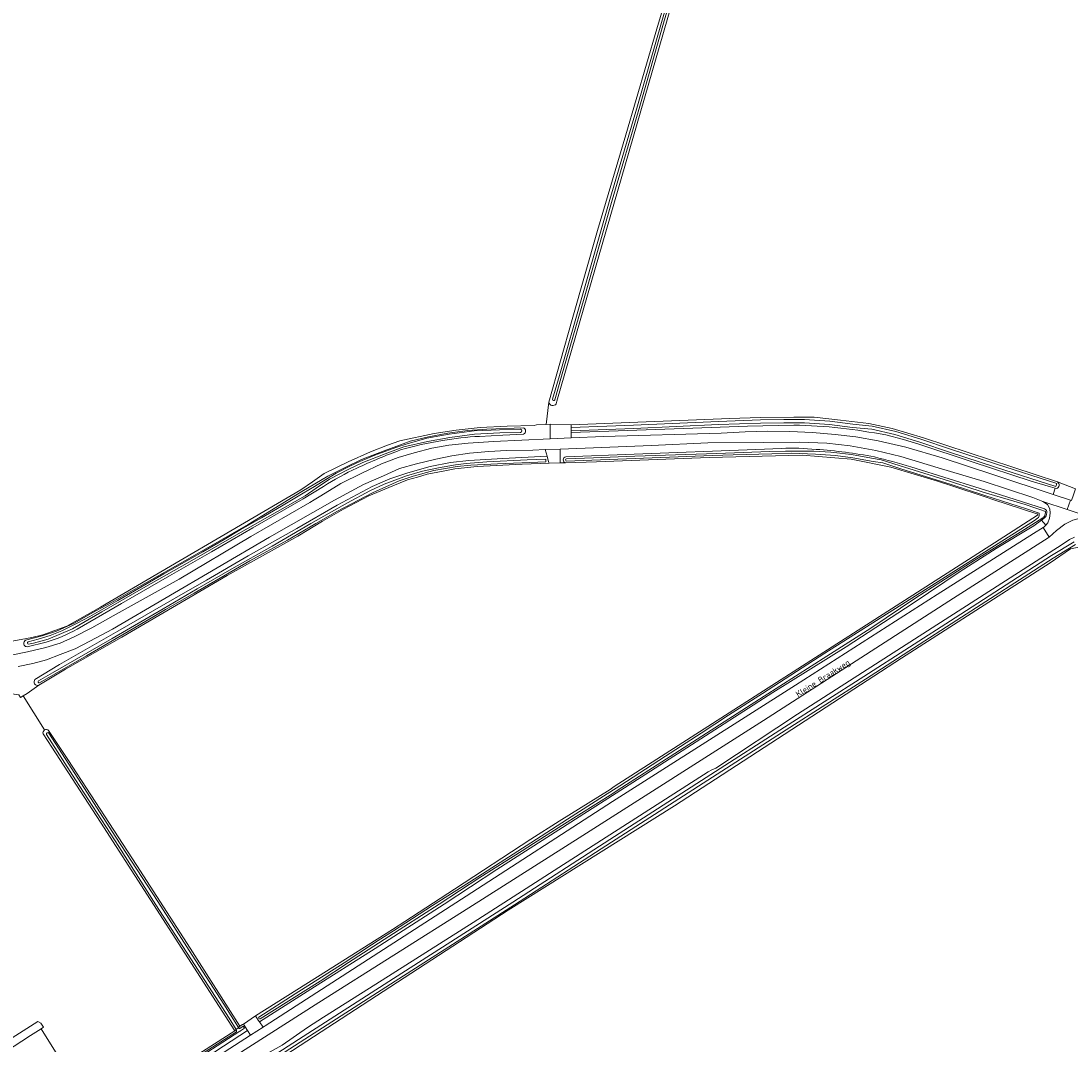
# Model space of a CAD drawing. Extents: x 199200 to 204075, y 460125 to 464703.
# Tile 28 of 174: x 201061 to 201380, y 462138 to 462448. Entities that reach past the tile are written whole.
import ezdxf
from ezdxf.enums import TextEntityAlignment as Align

# ---------------------------------------------------------------- set-up
doc = ezdxf.new("R2010")
doc.units = 0
for name, color, linetype, lineweight in [('B-WE-GR-GRAS-GV', 60, 'Continuous', 13), ('B-WE-OG-TERREIN_CULTUURSCHEIDING-GV', 7, 'Continuous', 18), ('B-WE-OG-TERREIN_ERF-GV', 7, 'Continuous', 18), ('B-WE-OG-TOPOGRAFIE-T18', 10, 'Continuous', 18), ('B-WE-OG-WATER_SLOOT-GV', 120, 'Continuous', 18), ('B-WE-VH-ONVERHARD-GV', 252, 'Continuous', 18), ('B-WE-VH-VERHARDING_ASFALT-GV', 252, 'Continuous', 18), ('B-WE-VH-VERHARDING_HALFVERHARDING-GV', 252, 'Continuous', 18)]:
    doc.layers.add(name, color=color, linetype=linetype, lineweight=lineweight)
doc.styles.add('NLCS-ISO-M1000-T18', font='NLCS-ISO.ttf', dxfattribs={"height": 1.8})

msp = doc.modelspace()

# ---------------------------------------------------------------- linework, layer by layer
at = {"layer": 'B-WE-GR-GRAS-GV', "flags": 128}
for points in [[(201285.008, 462543.506), (201283.725, 462537.309), (201281.427, 462529.53), (201276.657, 462514.382), (201275.006, 462509.091), (201274.082, 462506.127), (201273.058, 462502.845), (201272.361, 462500.585), (201223.818, 462332.867), (201223.612, 462332.003)], [(201058.655, 462259.997), (201064.654, 462261.175), (201067.97, 462261.945), (201075.181, 462264.629), (201085.445, 462270.35), (201146.203, 462305.948), (201149.676, 462308.37), (201153.28, 462310.884), (201160.576, 462314.449), (201167.333, 462317.489), (201172.415, 462319.522), (201176.175, 462320.746), (201186.655, 462322.992), (201193.242, 462324.04), (201200.603, 462324.791), (201208.698, 462325.24), (201216.92, 462325.431), (201217.674, 462325.637), (201220.562, 462325.749), (201221.37, 462332.542), (201228.416, 462357.557), (201236.172, 462384.59), (201244.761, 462413.57), (201254.135, 462445.77), (201260.648, 462467.766)], [(201221.37, 462332.542), (201220.562, 462325.749), (201221.811, 462325.798), (201228.145, 462325.69), (201276.212, 462327.554), (201285.494, 462327.854), (201295.656, 462328.003), (201301.834, 462328.003), (201309.772, 462327.105), (201318.366, 462326.05), (201325.434, 462324.546), (201335.032, 462321.697), (201375.581, 462308.321), (201381.118, 462306.215)], [(201369.374, 462298.7), (201356.012, 462303.022), (201354.25, 462303.603), (201343.233, 462307.22), (201339.23, 462308.587), (201325.123, 462312.769), (201313.03, 462315.267), (201298.148, 462316.408), (201269.975, 462315.768), (201235.84, 462314.378), (201226.475, 462314.118), (201224.852, 462314.073), (201221.44, 462313.978), (201213.336, 462313.753), (201199.617, 462312.974), (201192.84, 462312.306), (201189.312, 462311.615), (201184.518, 462310.64), (201181.509, 462309.772), (201178.564, 462308.922), (201174.077, 462307.117), (201166.795, 462304.063), (201159.083, 462300.067), (201152.725, 462296.39), (201145.312, 462291.921), (201123.855, 462279.946), (201091.91, 462261.209), (201074.845, 462251.52), (201066.721, 462246.695), (201063.167, 462244.183), (201062.03, 462243.495), (201068.461, 462233.105)], [(201356.506, 462289.86), (201369.583, 462298.24)], [(201069.692, 462232.942), (201075.576, 462224.147), (201096.431, 462192.019), (201112.664, 462166.959), (201127.715, 462143.276), (201128.503, 462143.747), (201128.78, 462143.932), (201132.446, 462146.381), (201151.223, 462158.23), (201169.332, 462169.675), (201173.993, 462172.622), (201177.743, 462175.06), (201192.755, 462184.825), (201215.898, 462199.951), (201224.471, 462205.423), (201239.937, 462215.066), (201241.207, 462215.973), (201356.506, 462289.86)], [(201484.255, 462256.707), (201469.469, 462261.377), (201416.056, 462278.901), (201388.553, 462288.028), (201385.148, 462288.838), (201382.557, 462288.676), (201379.527, 462288.009), (201373.354, 462283.745), (201328.358, 462254.892), (201259.465, 462210.124), (201209.056, 462178.438), (201101.682, 462108.645), (201092.412, 462102.62), (201077.033, 462092.623), (201076.292, 462092.154), (201077.307, 462090.551), (201078.571, 462088.554)], [(201068.461, 462233.105), (201062.03, 462243.495), (201061.139, 462242.957), (201060.628, 462243.802), (201055.707, 462244.491), (201052.194, 462245.436), (200980.758, 462264.673), (200928.972, 462278.646), (200923.754, 462280.054), (200923.468, 462280.148), (200921.32, 462222.79), (200916.019, 462220.827), (200923.957, 462207.408)], [(200925.521, 462207.416), (200935.877, 462190.8), (200950.138, 462169.047), (200966.4, 462144.436), (200995.382, 462099.514), (201066.388, 462144.677), (201067.354, 462144.194), (201068.126, 462143.005), (201067.399, 462142.512), (201072.301, 462134.684), (201084.067, 462115.61), (201084.392, 462115.091), (201085.283, 462115.648), (201085.72, 462115.921), (201096.023, 462122.36), (201110.232, 462131.651), (201126.122, 462141.903), (201085.481, 462205.111), (201070.665, 462227.877), (201068.06, 462231.929)]]:
    msp.add_lwpolyline(points, dxfattribs=at)
at = {"layer": 'B-WE-GR-GRAS-GV'}
for points in [[(201223.612, 462332.003, -0.6809762), (201221.37, 462332.542)], [(201369.583, 462298.24, 0.5194521), (201369.374, 462298.7)], [(201068.06, 462231.929, -0.3575897), (201068.461, 462233.105)], [(201068.461, 462233.105, -0.357681), (201069.692, 462232.942)]]:
    msp.add_lwpolyline(points, format="xyb", dxfattribs=at)
at = {"layer": 'B-WE-OG-TERREIN_CULTUURSCHEIDING-GV', "flags": 128}
for points in [[(201058.837, 462255.857), (201063.327, 462256.756), (201068.885, 462258.071), (201073.208, 462259.475), (201077.494, 462261.345), (201082.839, 462264.092), (201089.278, 462267.748), (201109.258, 462278.889), (201130.99, 462291.812), (201148.893, 462302.107), (201150.237, 462302.88), (201152.274, 462304.128), (201158.298, 462307.817), (201164.708, 462310.939), (201170.619, 462313.824), (201175.705, 462315.701), (201180.562, 462317.109), (201185.885, 462318.555), (201191.046, 462319.433), (201196.943, 462320.116), (201204.642, 462320.582), (201221.811, 462321.364), (201221.811, 462323.694), (201221.811, 462324.695), (201221.811, 462325.798), (201220.562, 462325.749), (201217.674, 462325.637), (201216.92, 462325.431), (201208.698, 462325.24), (201200.603, 462324.791), (201193.242, 462324.04), (201186.655, 462322.992), (201176.175, 462320.746), (201172.415, 462319.522), (201167.333, 462317.489), (201160.576, 462314.449), (201153.28, 462310.884), (201149.676, 462308.37), (201146.203, 462305.948), (201085.445, 462270.35), (201075.181, 462264.629), (201067.97, 462261.945), (201064.654, 462261.175), (201058.655, 462259.997)], [(201062.728, 462260.331), (201067.756, 462261.61), (201072.1, 462263.114), (201077.403, 462265.525), (201084.052, 462269.277), (201088.806, 462271.786), (201097.992, 462277.062), (201111.897, 462284.916), (201130.181, 462295.442), (201146.486, 462305.399), (201154.393, 462310.051), (201160.069, 462312.949), (201164.575, 462315.167), (201171.414, 462317.801), (201177.165, 462319.896), (201179.335, 462320.647), (201184.886, 462321.974), (201190.72, 462323.085), (201196.772, 462323.936), (201202.548, 462324.364), (201213.585, 462324.764)], [(201295.646, 462325.537), (201281.625, 462325.226), (201265.005, 462324.657), (201242.437, 462323.795), (201228.145, 462323.281), (201228.145, 462321.653), (201237.942, 462322.099), (201273.681, 462323.136), (201280.913, 462323.564), (201287.781, 462323.756), (201294.419, 462323.579), (201301.29, 462323.304), (201308.232, 462322.696), (201314.507, 462321.982), (201321.286, 462320.806), (201329.639, 462318.843), (201340.605, 462315.601), (201356.321, 462310.466), (201374.327, 462304.526), (201374.946, 462306.407), (201373.516, 462306.838)], [(201213.716, 462322.815), (201207.462, 462322.48), (201200.356, 462322.142)], [(201371.703, 462297.39), (201370.777, 462296.719), (201372.062, 462295.247), (201372.685, 462295.932), (201373.24, 462297.304), (201373.394, 462298.806), (201373.248, 462300.206), (201372.571, 462301.434), (201371.129, 462302.422), (201368.118, 462303.597), (201353.37, 462308.507), (201339.463, 462312.624), (201328.062, 462316.061), (201320.544, 462317.832), (201312.763, 462319.233), (201305.653, 462320.106), (201297.347, 462320.336), (201286.443, 462320.276), (201269.638, 462320.167), (201252.537, 462319.388), (201224.852, 462318.306), (201224.852, 462314.57)], [(201373.516, 462306.838), (201367.652, 462308.603), (201349.709, 462314.465), (201333.57, 462319.789), (201328.923, 462321.173), (201323.544, 462322.599)], [(201065.574, 462248.423), (201072.988, 462252.924), (201090.735, 462263.086), (201107.882, 462272.935), (201117.564, 462278.583), (201130.192, 462285.907), (201144.975, 462294.215), (201157.211, 462301.24), (201167.837, 462306.91), (201173.21, 462309.257), (201178.605, 462311.096), (201185.38, 462313.014), (201191.559, 462314.238), (201197.096, 462314.875), (201207.45, 462315.464), (201220.84, 462316.099), (201220.266, 462318.127), (201216.568, 462317.982), (201208.5, 462317.814), (201203.167, 462317.568), (201197.335, 462317.085), (201191.973, 462316.273), (201187.08, 462315.264), (201181.223, 462313.847), (201176.133, 462312.403), (201171.25, 462310.194), (201165.137, 462307.541), (201156.34, 462302.831), (201136.727, 462291.594), (201089.045, 462263.678), (201082.207, 462260.085), (201077.792, 462257.713), (201073.171, 462255.973), (201069.017, 462254.371), (201064.925, 462253.235), (201060.464, 462252.33)], [(201226.488, 462315.945), (201247.303, 462316.767), (201284.143, 462318.117), (201291.924, 462318.476)], [(201224.852, 462314.57), (201224.852, 462314.073), (201226.475, 462314.118)], [(201331.097, 462312.892), (201342.759, 462309.304), (201358.338, 462304.407), (201371.638, 462300.205)], [(201153.012, 462306.926), (201146.927, 462303.221), (201131.62, 462294.377), (201119.059, 462287.093), (201106.391, 462279.86), (201091.845, 462271.444), (201078.373, 462263.708)], [(201380.281, 462296.697), (201377.89, 462295.476), (201375.339, 462293.587), (201373.12, 462291.597), (201372.824, 462291.332), (201344.034, 462273.08), (201286.493, 462235.943), (201231.667, 462201.13), (201197.073, 462179.161), (201151.598, 462150.464), (201110.306, 462124.036), (201077.146, 462102.112), (201038.277, 462077.039), (201013.635, 462061.19), (200986.072, 462043.293), (200988.279, 462040.148), (200983.061, 462036.807), (200982.891, 462036.698), (200984.505, 462034.177), (200990.423, 462037.897)], [(201100.31, 462112.185), (201108.293, 462117.34), (201130.764, 462131.722), (201133.158, 462133.241), (201133.827, 462133.666), (201135.994, 462134.966), (201140.501, 462137.566), (201148.216, 462142.854), (201153.07, 462145.975), (201170.84, 462157.243), (201198.404, 462174.752), (201215.913, 462185.934), (201224.407, 462191.387), (201269.655, 462220.433), (201270.797, 462220.983), (201271.996, 462221.56), (201296.786, 462237.943), (201377.052, 462289.344), (201379.218, 462290.852), (201380.786, 462291.62)], [(201068.97, 462259.71), (201063.179, 462258.336)], [(201062.03, 462243.495), (201063.167, 462244.183), (201066.721, 462246.695)], [(201061.139, 462242.957), (201062.03, 462243.495)]]:
    msp.add_lwpolyline(points, dxfattribs=at)
at = {"layer": 'B-WE-OG-TERREIN_CULTUURSCHEIDING-GV'}
for points in [[(201213.585, 462324.764, -0.7033307), (201213.716, 462322.815)], [(201309.889, 462324.658, 0.0260224), (201295.646, 462325.537)], [(201323.544, 462322.599, 0.0137249), (201309.889, 462324.658)], [(201189.132, 462320.895, 0.0328749), (201176.371, 462318.014)], [(201200.356, 462322.142, 0.0303433), (201189.132, 462320.895)], [(201176.371, 462318.014, 0.0193147), (201163.176, 462312.497)], [(201291.924, 462318.476, -0.0349094), (201302.433, 462318.189)], [(201302.433, 462318.189, -0.0325322), (201320.086, 462315.891)], [(201226.475, 462314.118, -0.7898311), (201226.488, 462315.945)], [(201320.086, 462315.891, -0.017707), (201331.097, 462312.892)], [(201163.176, 462312.497, 0.0368994), (201153.012, 462306.926)], [(201371.638, 462300.205, -0.3610522), (201372.366, 462298.937)], [(201372.366, 462298.937, -0.204557), (201371.703, 462297.39)], [(201078.373, 462263.708, -0.0546043), (201068.97, 462259.71)], [(201062.24, 462259.831, -0.1720176), (201062.728, 462260.331)], [(201063.179, 462258.336, -0.5445242), (201062.24, 462259.831)], [(201066.721, 462246.695, -0.7952738), (201065.574, 462248.423)]]:
    msp.add_lwpolyline(points, format="xyb", dxfattribs=at)
at = {"layer": 'B-WE-OG-TERREIN_CULTUURSCHEIDING-GV', "flags": 128}
for points in [[(201357.062, 462288.116), (201346.083, 462281.172), (201331.837, 462271.569), (201311.529, 462258.371), (201289.279, 462244.434), (201270.335, 462232.192), (201249.425, 462218.818), (201224.428, 462202.811), (201205.599, 462190.805), (201189.62, 462180.331), (201168.684, 462166.865), (201149.18, 462154.518), (201133.67, 462144.559), (201134.713, 462143.011), (201135.352, 462143.423), (201196.342, 462182.757), (201240.683, 462211.378), (201296.172, 462246.73), (201339.089, 462274.205), (201368.31, 462292.727), (201371.296, 462294.504), (201371.495, 462294.622), (201372.062, 462295.247), (201370.777, 462296.719), (201368.457, 462295.037)], [(201130.938, 462140.575), (201130.046, 462141.962), (201117.794, 462134.014), (201101.724, 462124.027), (201090.829, 462116.786), (201078.539, 462108.776), (201073.158, 462105.235), (201074.064, 462103.862), (201075.655, 462104.901)]]:
    msp.add_lwpolyline(points, close=True, dxfattribs=at)
at = {"layer": 'B-WE-OG-TERREIN_ERF-GV', "flags": 128}
msp.add_lwpolyline([(201053.575, 462095.877), (201064.952, 462103.348), (201066.484, 462104.388), (201071.7, 462107.444), (201071.48, 462107.76), (201076.37, 462110.738), (201081.616, 462114.05), (201084.392, 462115.091), (201084.067, 462115.61), (201072.301, 462134.684), (201067.399, 462142.512), (201064.182, 462140.484), (201041.399, 462125.551), (201034.762, 462121.461), (201050.44, 462093.809), (201052.744, 462095.331)], close=True, dxfattribs=at)
at = {"layer": 'B-WE-OG-WATER_SLOOT-GV', "flags": 128}
for points in [[(201281.103, 462535.786), (201274.528, 462515.505), (201268.46, 462495.363), (201260.648, 462467.766), (201254.135, 462445.77), (201244.761, 462413.57), (201236.172, 462384.59), (201228.416, 462357.557), (201221.37, 462332.542)], [(201222.52, 462333.388), (201224.564, 462340.618), (201231.422, 462364.246), (201239.897, 462393.994), (201248.277, 462422.42), (201255.508, 462447.649), (201261.48, 462467.937), (201265.357, 462481.508), (201270.619, 462500.227), (201275.135, 462514.86), (201280.811, 462532.255), (201281.991, 462536.02)], [(201282.647, 462535.842), (201281.458, 462532.048), (201275.782, 462514.654), (201271.271, 462500.035), (201266.011, 462481.323), (201262.134, 462467.751), (201256.161, 462447.459), (201248.93, 462422.23), (201240.55, 462393.805), (201232.075, 462364.059), (201225.217, 462340.431), (201223.174, 462333.203)], [(201223.174, 462333.203), (201225.217, 462340.431), (201232.075, 462364.059), (201240.55, 462393.805), (201248.93, 462422.23), (201256.161, 462447.459), (201262.134, 462467.751), (201266.011, 462481.323), (201271.271, 462500.035), (201275.782, 462514.654), (201281.458, 462532.048), (201282.647, 462535.842)], [(201223.612, 462332.003), (201223.818, 462332.867), (201272.361, 462500.585), (201273.058, 462502.845), (201274.082, 462506.127), (201275.006, 462509.091)], [(201261.48, 462467.937), (201255.508, 462447.649), (201248.277, 462422.42), (201239.897, 462393.994), (201231.422, 462364.246), (201224.564, 462340.618), (201222.52, 462333.388)], [(201375.581, 462308.321), (201335.032, 462321.697), (201325.434, 462324.546), (201318.366, 462326.05), (201309.772, 462327.105), (201301.834, 462328.003), (201295.656, 462328.003), (201285.494, 462327.854), (201276.212, 462327.554), (201228.145, 462325.69), (201228.145, 462324.834), (201247.066, 462325.544), (201272.834, 462326.697), (201285.544, 462327.171), (201292.622, 462327.231), (201298.942, 462327.218), (201306.615, 462326.781), (201313.568, 462325.839), (201319.465, 462325.286), (201326.565, 462323.633), (201334.211, 462321.29), (201343.211, 462318.264), (201357.118, 462313.748), (201375.414, 462307.861), (201375.111, 462306.908), (201356.81, 462312.796), (201342.897, 462317.314), (201333.905, 462320.338), (201326.305, 462322.667), (201319.305, 462324.296), (201313.454, 462324.845), (201306.519, 462325.785), (201298.912, 462326.218), (201292.626, 462326.231), (201285.566, 462326.171), (201272.874, 462325.697), (201247.108, 462324.544), (201228.145, 462323.833), (201228.145, 462323.281), (201242.437, 462323.795), (201265.005, 462324.657), (201281.625, 462325.226), (201295.646, 462325.537)], [(201213.585, 462324.764), (201202.548, 462324.364), (201196.772, 462323.936), (201190.72, 462323.085), (201184.886, 462321.974), (201179.335, 462320.647), (201177.165, 462319.896), (201171.414, 462317.801), (201164.575, 462315.167), (201160.069, 462312.949), (201154.393, 462310.051), (201146.486, 462305.399), (201130.181, 462295.442), (201111.897, 462284.916), (201097.992, 462277.062), (201088.806, 462271.786), (201084.052, 462269.277), (201077.403, 462265.525), (201072.1, 462263.114), (201067.756, 462261.61), (201062.728, 462260.331)], [(201212.833, 462324.352), (201206.465, 462324.165), (201198.772, 462323.833), (201191.176, 462322.83), (201184.394, 462321.568), (201178.436, 462319.909), (201175.253, 462318.91), (201168.652, 462316.448), (201164.072, 462314.561), (201161.019, 462313.103), (201156.923, 462310.969), (201153.763, 462309.11), (201150.348, 462306.933), (201146.908, 462304.944), (201140.348, 462300.95), (201134.223, 462297.402), (201127.744, 462293.763), (201122.951, 462290.915), (201116.431, 462287.084), (201112.482, 462284.937), (201104.592, 462280.421), (201099.575, 462277.495), (201090.735, 462272.373), (201082.153, 462267.563), (201078.365, 462265.509), (201073.665, 462263.2), (201070.141, 462261.772), (201066.49, 462260.609), (201063.53, 462259.826)], [(201184.394, 462321.568), (201191.176, 462322.83), (201198.772, 462323.833), (201206.465, 462324.165), (201212.833, 462324.352)], [(201063.53, 462259.826), (201066.49, 462260.609), (201070.141, 462261.772), (201073.665, 462263.2), (201078.365, 462265.509), (201082.153, 462267.563), (201090.735, 462272.373), (201099.575, 462277.495), (201104.592, 462280.421), (201112.482, 462284.937), (201116.431, 462287.084), (201122.951, 462290.915), (201127.744, 462293.763), (201134.223, 462297.402), (201140.348, 462300.95), (201146.908, 462304.944), (201150.348, 462306.933), (201153.763, 462309.11), (201156.923, 462310.969), (201161.019, 462313.103), (201164.072, 462314.561), (201168.652, 462316.448), (201175.253, 462318.91), (201178.436, 462319.909), (201184.394, 462321.568)], [(201212.828, 462323.351), (201206.501, 462323.165), (201198.86, 462322.835), (201191.334, 462321.842), (201184.598, 462320.588), (201177.449, 462318.936), (201171.764, 462316.865), (201164.977, 462314.249), (201160.517, 462312.055), (201154.903, 462309.189), (201150.862, 462306.444), (201147.504, 462304.132), (201130.677, 462294.574), (201112.393, 462284.048), (201098.486, 462276.194), (201085.879, 462268.951), (201076.971, 462263.799), (201069.581, 462260.656), (201065.12, 462259.469), (201063.632, 462259.126)], [(201063.632, 462259.126), (201065.12, 462259.469), (201069.581, 462260.656), (201076.971, 462263.799), (201085.879, 462268.951), (201098.486, 462276.194), (201112.393, 462284.048), (201130.677, 462294.574), (201147.504, 462304.132), (201150.862, 462306.444), (201154.903, 462309.189), (201160.517, 462312.055), (201164.977, 462314.249), (201171.764, 462316.865), (201177.449, 462318.936), (201184.598, 462320.588), (201191.334, 462321.842), (201198.86, 462322.835), (201206.501, 462323.165), (201212.828, 462323.351)], [(201200.356, 462322.142), (201207.462, 462322.48)], [(201207.462, 462322.48), (201213.716, 462322.815)], [(201323.544, 462322.599), (201328.923, 462321.173), (201333.57, 462319.789), (201349.709, 462314.465), (201367.652, 462308.603), (201373.516, 462306.838), (201374.946, 462306.407), (201375.303, 462306.299)], [(201291.924, 462318.476), (201284.143, 462318.117), (201247.303, 462316.767), (201226.488, 462315.945)], [(201226.734, 462315.36), (201234.933, 462315.637), (201247.488, 462316.169), (201262.907, 462316.681), (201272.347, 462316.987), (201288.265, 462317.538), (201293.131, 462317.675)], [(201293.131, 462317.675), (201288.265, 462317.538), (201272.347, 462316.987), (201262.907, 462316.681), (201247.488, 462316.169), (201234.933, 462315.637), (201226.734, 462315.36)], [(201306.868, 462317.371), (201307.793, 462317.296), (201313.114, 462316.619), (201319.247, 462315.548), (201322.128, 462315.067), (201327.595, 462313.31), (201342.864, 462308.514), (201353.124, 462305.188), (201365.78, 462301.453), (201368.699, 462300.518), (201370.577, 462299.875), (201371.724, 462299.433)], [(201371.724, 462299.433), (201370.577, 462299.875), (201368.699, 462300.518), (201365.78, 462301.453), (201353.124, 462305.188), (201342.864, 462308.514), (201327.595, 462313.31), (201322.128, 462315.067), (201319.247, 462315.548), (201313.114, 462316.619), (201307.793, 462317.296), (201306.868, 462317.371)], [(201213.336, 462313.753), (201221.44, 462313.978), (201221.31, 462314.438), (201220.84, 462316.099), (201207.45, 462315.464), (201197.096, 462314.875), (201191.559, 462314.238), (201185.38, 462313.014), (201178.605, 462311.096), (201173.21, 462309.257), (201167.837, 462306.91), (201157.211, 462301.24), (201144.975, 462294.215), (201130.192, 462285.907), (201117.564, 462278.583), (201107.882, 462272.935), (201090.735, 462263.086), (201072.988, 462252.924), (201065.574, 462248.423)], [(201066.665, 462248.003), (201070.9, 462250.435), (201088.931, 462260.873), (201104.399, 462269.869), (201114.736, 462275.861), (201125.219, 462281.968), (201137.46, 462288.883), (201149.181, 462295.693), (201160.314, 462302.01), (201167.092, 462305.591), (201171.489, 462307.614), (201178.263, 462310.2), (201183.096, 462311.614), (201187.93, 462312.643), (201193.043, 462313.519), (201196.33, 462313.959), (201202.567, 462314.401), (201214.8, 462315), (201220.465, 462315.214)], [(201220.465, 462314.407), (201220.465, 462315.214), (201214.8, 462315), (201202.567, 462314.401), (201196.33, 462313.959), (201193.043, 462313.519), (201187.93, 462312.643), (201183.096, 462311.614), (201178.263, 462310.2), (201171.489, 462307.614), (201167.092, 462305.591), (201160.314, 462302.01), (201149.181, 462295.693), (201137.46, 462288.883), (201125.219, 462281.968), (201114.736, 462275.861), (201104.399, 462269.869), (201088.931, 462260.873), (201070.9, 462250.435), (201066.665, 462248.003)], [(201220.465, 462315.214), (201220.465, 462314.407), (201205.839, 462313.861), (201197.76, 462313.429), (201193.582, 462313.041), (201186.513, 462311.782), (201180.205, 462310.035), (201176.039, 462308.68), (201167.913, 462305.069), (201157.29, 462299.499), (201150.725, 462295.688), (201142.185, 462290.696), (201130.746, 462284.387), (201113.839, 462274.625), (201105.189, 462269.63), (201101.6, 462267.558), (201081.183, 462255.64), (201066.955, 462247.446)], [(201066.955, 462247.446), (201081.183, 462255.64), (201101.6, 462267.558), (201105.189, 462269.63), (201113.839, 462274.625), (201130.746, 462284.387), (201142.185, 462290.696), (201150.725, 462295.688), (201157.29, 462299.499), (201167.913, 462305.069), (201176.039, 462308.68), (201180.205, 462310.035), (201186.513, 462311.782), (201193.582, 462313.041), (201197.76, 462313.429), (201205.839, 462313.861), (201220.465, 462314.407)], [(201226.475, 462314.118), (201235.84, 462314.378), (201269.975, 462315.768), (201298.148, 462316.408), (201313.03, 462315.267), (201325.123, 462312.769), (201339.23, 462308.587), (201343.233, 462307.22), (201354.25, 462303.603), (201356.012, 462303.022), (201369.374, 462298.7)], [(201370.036, 462298.821), (201366.264, 462300.14), (201353.608, 462304.194), (201343.348, 462307.52), (201328.079, 462312.316), (201322.612, 462314.073), (201319.731, 462314.554), (201313.598, 462315.625), (201308.277, 462316.302), (201302.234, 462316.789), (201294.99, 462317.079), (201289.017, 462316.886), (201277.224, 462316.497), (201270.99, 462316.292), (201226.68, 462314.639)], [(201226.68, 462314.639), (201270.99, 462316.292), (201277.224, 462316.497), (201289.017, 462316.886), (201294.99, 462317.079), (201302.234, 462316.789), (201308.277, 462316.302), (201313.598, 462315.625), (201319.731, 462314.554), (201322.612, 462314.073), (201328.079, 462312.316), (201343.348, 462307.52), (201353.608, 462304.194), (201366.264, 462300.14), (201370.036, 462298.821)], [(201066.721, 462246.695), (201074.845, 462251.52), (201091.91, 462261.209), (201123.855, 462279.946), (201145.312, 462291.921), (201152.725, 462296.39), (201159.083, 462300.067), (201166.795, 462304.063), (201174.077, 462307.117), (201178.564, 462308.922), (201181.509, 462309.772), (201184.518, 462310.64), (201189.312, 462311.615), (201192.84, 462312.306), (201199.617, 462312.974), (201213.336, 462313.753)], [(201371.638, 462300.205), (201358.338, 462304.407), (201342.759, 462309.304), (201331.097, 462312.892)], [(201078.373, 462263.708), (201091.845, 462271.444), (201106.391, 462279.86), (201119.059, 462287.093), (201131.62, 462294.377), (201146.927, 462303.221), (201153.012, 462306.926)], [(201369.583, 462298.24), (201356.506, 462289.86), (201241.207, 462215.973), (201239.937, 462215.066), (201224.471, 462205.423), (201215.898, 462199.951), (201192.755, 462184.825), (201177.743, 462175.06), (201173.993, 462172.622), (201169.332, 462169.675), (201151.223, 462158.23), (201132.446, 462146.381), (201132.725, 462145.966), (201133.282, 462145.135), (201133.67, 462144.559), (201149.18, 462154.518), (201168.684, 462166.865), (201189.62, 462180.331), (201205.599, 462190.805), (201224.428, 462202.811), (201249.425, 462218.818), (201270.335, 462232.192), (201289.279, 462244.434), (201311.529, 462258.371), (201331.837, 462271.569), (201346.083, 462281.172), (201357.062, 462288.116), (201368.457, 462295.037), (201370.777, 462296.719), (201371.703, 462297.39)], [(201372.016, 462299.084), (201371.781, 462298.163)], [(201371.781, 462298.163), (201372.016, 462299.084)], [(201133.409, 462146.035), (201144.507, 462153.072), (201159.297, 462162.513), (201167.604, 462167.992), (201169.599, 462169.253), (201174.263, 462172.201), (201178.015, 462174.641), (201186.058, 462179.872), (201197.297, 462186.951), (201215.963, 462198.897), (201227.065, 462206.033), (201237.974, 462213.062), (201242.954, 462216.209), (201256.745, 462225.173), (201267.547, 462232.117), (201275.82, 462237.56), (201286.139, 462244.173), (201305.09, 462256.381), (201329.507, 462271.869), (201368.66, 462296.636), (201369.549, 462297.344), (201369.808, 462297.561)], [(201369.808, 462297.561), (201369.549, 462297.344), (201368.66, 462296.636), (201329.507, 462271.869), (201305.09, 462256.381), (201286.139, 462244.173), (201275.82, 462237.56), (201267.547, 462232.117), (201256.745, 462225.173), (201242.954, 462216.209), (201237.974, 462213.062), (201227.065, 462206.033), (201215.963, 462198.897), (201197.297, 462186.951), (201186.058, 462179.872), (201178.015, 462174.641), (201174.263, 462172.201), (201169.599, 462169.253), (201167.604, 462167.992), (201159.297, 462162.513), (201144.507, 462153.072), (201133.409, 462146.035)], [(201371.141, 462297.408), (201365.628, 462293.867), (201350.377, 462284.525), (201332.658, 462273.149), (201318.973, 462264.004), (201305.628, 462255.539), (201286.679, 462243.331), (201242.048, 462214.731), (201240.771, 462213.818), (201225.272, 462204.154), (201216.712, 462198.691), (201213.301, 462196.462), (201200.497, 462188.413), (201188.12, 462180.32), (201177.431, 462173.429), (201160.611, 462162.624), (201152.024, 462156.962), (201133.839, 462145.486)], [(201133.839, 462145.486), (201152.024, 462156.962), (201160.611, 462162.624), (201177.431, 462173.429), (201188.12, 462180.32), (201200.497, 462188.413), (201213.301, 462196.462), (201216.712, 462198.691), (201225.272, 462204.154), (201240.771, 462213.818), (201242.048, 462214.731), (201286.679, 462243.331), (201305.628, 462255.539), (201318.973, 462264.004), (201332.658, 462273.149), (201350.377, 462284.525), (201365.628, 462293.867), (201371.141, 462297.408)], [(201380.786, 462291.62), (201379.218, 462290.852), (201377.052, 462289.344), (201296.786, 462237.943), (201271.996, 462221.56), (201270.797, 462220.983), (201269.655, 462220.433), (201224.407, 462191.387), (201215.913, 462185.934), (201198.404, 462174.752), (201170.84, 462157.243), (201153.07, 462145.975), (201148.216, 462142.854), (201140.501, 462137.566), (201135.994, 462134.966), (201133.827, 462133.666), (201133.158, 462133.241), (201130.764, 462131.722), (201108.293, 462117.34), (201100.31, 462112.185)], [(201100.405, 462110.271), (201118.054, 462121.568), (201145.511, 462139.222), (201174.313, 462157.697), (201210.465, 462180.927), (201239.867, 462199.877), (201270.512, 462219.618), (201292.875, 462233.936), (201316.917, 462249.356), (201344.56, 462267.165), (201373.754, 462286.034), (201380.635, 462290.201)], [(201380.635, 462290.201), (201373.754, 462286.034), (201344.56, 462267.165), (201316.917, 462249.356), (201292.875, 462233.936), (201270.512, 462219.618), (201239.867, 462199.877), (201210.465, 462180.927), (201174.313, 462157.697), (201145.511, 462139.222), (201118.054, 462121.568), (201100.405, 462110.271)], [(201381.108, 462289.381), (201374.256, 462285.232), (201345.073, 462266.37), (201317.428, 462248.56), (201293.386, 462233.14), (201271.024, 462218.822), (201240.379, 462199.081), (201210.977, 462180.132), (201174.824, 462156.9), (201146.022, 462138.426), (201118.565, 462120.772), (201100.915, 462109.474)], [(201100.915, 462109.474), (201118.565, 462120.772), (201146.022, 462138.426), (201174.824, 462156.9), (201210.977, 462180.132), (201240.379, 462199.081), (201271.024, 462218.822), (201293.386, 462233.14), (201317.428, 462248.56), (201345.073, 462266.37), (201374.256, 462285.232), (201381.108, 462289.381)], [(201101.682, 462108.645), (201209.056, 462178.438), (201259.465, 462210.124), (201328.358, 462254.892), (201373.354, 462283.745), (201379.527, 462288.009), (201382.557, 462288.676), (201385.148, 462288.838), (201388.553, 462288.028), (201416.056, 462278.901), (201469.469, 462261.377), (201484.255, 462256.707)], [(201063.179, 462258.336), (201068.97, 462259.71)], [(201068.06, 462231.929), (201070.665, 462227.877), (201085.481, 462205.111), (201126.122, 462141.903), (201126.544, 462142.267), (201124.442, 462145.731), (201113.982, 462162.026), (201102.252, 462180.047), (201091.031, 462197.722), (201077.874, 462217.978), (201069.083, 462231.742)], [(201069.083, 462231.742), (201077.874, 462217.978), (201091.031, 462197.722), (201102.252, 462180.047), (201113.982, 462162.026), (201124.442, 462145.731), (201126.544, 462142.267), (201127.238, 462142.865), (201122.802, 462149.913), (201113.24, 462164.83), (201102.829, 462181.062), (201090.094, 462200.596), (201074.69, 462224.431), (201069.774, 462232.174)], [(201069.774, 462232.174), (201074.69, 462224.431), (201090.094, 462200.596), (201102.829, 462181.062), (201113.24, 462164.83), (201122.802, 462149.913), (201127.238, 462142.865), (201127.715, 462143.276), (201112.664, 462166.959), (201096.431, 462192.019), (201075.576, 462224.147), (201069.692, 462232.942)], [(201126.688, 462142.028), (201126.544, 462142.267), (201126.122, 462141.903), (201110.232, 462131.651), (201096.023, 462122.36), (201085.72, 462115.921), (201085.283, 462115.648), (201084.392, 462115.091), (201081.616, 462114.05), (201076.37, 462110.738), (201071.48, 462107.76), (201071.7, 462107.444), (201071.835, 462107.239), (201072.289, 462106.551), (201086.092, 462115.495), (201095.733, 462121.5), (201109.897, 462130.855), (201126.643, 462141.621)], [(201126.643, 462141.621), (201109.897, 462130.855), (201095.733, 462121.5), (201086.092, 462115.495), (201072.289, 462106.551), (201072.386, 462106.404), (201072.653, 462105.999), (201087.732, 462115.739), (201105.721, 462127.507), (201110.777, 462130.813), (201127.725, 462141.747), (201127.755, 462141.767), (201127.88, 462141.849), (201129.078, 462142.648), (201128.686, 462143.263), (201127.652, 462142.573)], [(201127.652, 462142.573), (201128.686, 462143.263), (201129.078, 462142.648), (201127.88, 462141.849), (201127.755, 462141.767), (201127.725, 462141.747), (201110.777, 462130.813), (201105.721, 462127.507), (201087.732, 462115.739), (201072.653, 462105.999), (201073.158, 462105.235), (201078.539, 462108.776), (201090.829, 462116.786), (201101.724, 462124.027), (201117.794, 462134.014), (201130.046, 462141.962), (201128.78, 462143.932), (201128.503, 462143.747), (201127.715, 462143.276), (201127.238, 462142.865), (201127.383, 462142.634)], [(201127.238, 462142.865), (201126.544, 462142.267), (201126.688, 462142.028)], [(201127.383, 462142.634), (201127.238, 462142.865)]]:
    msp.add_lwpolyline(points, dxfattribs=at)
at = {"layer": 'B-WE-OG-WATER_SLOOT-GV'}
for points in [[(201223.174, 462333.203, -0.788396), (201222.52, 462333.388)], [(201222.52, 462333.388, 0.788396), (201223.174, 462333.203)], [(201221.37, 462332.542, 0.6809762), (201223.612, 462332.003)], [(201212.833, 462324.352, -0.6843027), (201212.828, 462323.351)], [(201212.828, 462323.351, 0.6843027), (201212.833, 462324.352)], [(201213.716, 462322.815, 0.7033307), (201213.585, 462324.764)], [(201295.646, 462325.537, -0.0260224), (201309.889, 462324.658)], [(201309.889, 462324.658, -0.0137249), (201323.544, 462322.599)], [(201176.371, 462318.014, -0.0328749), (201189.132, 462320.895)], [(201189.132, 462320.895, -0.0303433), (201200.356, 462322.142)], [(201163.176, 462312.497, -0.0193147), (201176.371, 462318.014)], [(201302.433, 462318.189, 0.0349094), (201291.924, 462318.476)], [(201293.131, 462317.675, -0.0189322), (201306.868, 462317.371)], [(201306.868, 462317.371, 0.0189322), (201293.131, 462317.675)], [(201320.086, 462315.891, 0.0325322), (201302.433, 462318.189)], [(201226.488, 462315.945, 0.7898311), (201226.475, 462314.118)], [(201226.68, 462314.639, -0.7630191), (201226.734, 462315.36)], [(201226.734, 462315.36, 0.7630191), (201226.68, 462314.639)], [(201331.097, 462312.892, 0.017707), (201320.086, 462315.891)], [(201153.012, 462306.926, -0.0368994), (201163.176, 462312.497)], [(201375.303, 462306.299, 0.6911158), (201375.581, 462308.321)], [(201369.374, 462298.7, -0.5194521), (201369.583, 462298.24)], [(201369.808, 462297.561, 0.2056716), (201370.094, 462298.567)], [(201370.094, 462298.567, -0.2056716), (201369.808, 462297.561)], [(201370.094, 462298.567, 0.052394), (201370.036, 462298.821)], [(201370.036, 462298.821, -0.052394), (201370.094, 462298.567)], [(201371.781, 462298.163, -0.1137384), (201371.141, 462297.408)], [(201371.141, 462297.408, 0.1137384), (201371.781, 462298.163)], [(201372.366, 462298.937, 0.3610522), (201371.638, 462300.205)], [(201371.703, 462297.39, 0.204557), (201372.366, 462298.937)], [(201371.724, 462299.433, -0.4223587), (201372.016, 462299.084)], [(201372.016, 462299.084, 0.4223587), (201371.724, 462299.433)], [(201068.97, 462259.71, 0.0546043), (201078.373, 462263.708)], [(201062.728, 462260.331, 0.1720176), (201062.24, 462259.831)], [(201062.24, 462259.831, 0.5445242), (201063.179, 462258.336)], [(201063.632, 462259.126, -0.9256283), (201063.53, 462259.826)], [(201063.53, 462259.826, 0.9256283), (201063.632, 462259.126)], [(201065.574, 462248.423, 0.7952738), (201066.721, 462246.695)], [(201066.955, 462247.446, -0.8812618), (201066.665, 462248.003)], [(201066.665, 462248.003, 0.8812618), (201066.955, 462247.446)], [(201068.461, 462233.105, 0.3575897), (201068.06, 462231.929)], [(201069.692, 462232.942, 0.357681), (201068.461, 462233.105)], [(201069.083, 462231.742, -0.8130853), (201069.774, 462232.174)], [(201069.774, 462232.174, 0.8130853), (201069.083, 462231.742)], [(201133.839, 462145.486, -0.7376895), (201133.409, 462146.035)], [(201133.409, 462146.035, 0.7376895), (201133.839, 462145.486)], [(201127.383, 462142.634, 0.2489158), (201127.652, 462142.573)], [(201127.652, 462142.573, -0.2489158), (201127.383, 462142.634)], [(201126.643, 462141.621, 0.2621512), (201126.688, 462142.028)], [(201126.688, 462142.028, -0.2621512), (201126.643, 462141.621)]]:
    msp.add_lwpolyline(points, format="xyb", dxfattribs=at)
at = {"layer": 'B-WE-OG-WATER_SLOOT-GV', "flags": 128}
for points in [[(201228.145, 462324.834), (201228.145, 462323.833), (201247.108, 462324.544), (201272.874, 462325.697), (201285.566, 462326.171), (201292.626, 462326.231), (201298.912, 462326.218), (201306.519, 462325.785), (201313.454, 462324.845), (201319.305, 462324.296), (201326.305, 462322.667), (201333.905, 462320.338), (201342.897, 462317.314), (201356.81, 462312.796), (201375.111, 462306.908), (201375.414, 462307.861), (201357.118, 462313.748), (201343.211, 462318.264), (201334.211, 462321.29), (201326.565, 462323.633), (201319.465, 462325.286), (201313.568, 462325.839), (201306.615, 462326.781), (201298.942, 462327.218), (201292.622, 462327.231), (201285.544, 462327.171), (201272.834, 462326.697), (201247.066, 462325.544)], [(201068.126, 462143.005), (201067.354, 462144.194), (201066.388, 462144.677), (200995.382, 462099.514), (200996.643, 462097.615), (200997.017, 462097.863), (200999.067, 462099.152), (201023.785, 462114.697), (201034.762, 462121.461), (201041.399, 462125.551), (201064.182, 462140.484), (201067.399, 462142.512)]]:
    msp.add_lwpolyline(points, close=True, dxfattribs=at)
at = {"layer": 'B-WE-VH-ONVERHARD-GV', "flags": 128}
for points in [[(201228.145, 462323.281), (201228.145, 462323.833), (201228.145, 462324.834), (201228.145, 462325.69), (201221.811, 462325.798), (201221.811, 462324.695), (201221.811, 462323.694), (201221.811, 462321.364), (201228.145, 462321.653)], [(201224.852, 462314.073), (201224.852, 462314.57), (201224.852, 462318.306), (201220.266, 462318.127), (201220.84, 462316.099), (201221.31, 462314.438), (201221.44, 462313.978)], [(201133.67, 462144.559), (201133.282, 462145.135), (201132.725, 462145.966), (201132.446, 462146.381), (201128.78, 462143.932), (201130.046, 462141.962), (201130.938, 462140.575), (201134.713, 462143.011)]]:
    msp.add_lwpolyline(points, close=True, dxfattribs=at)
msp.add_lwpolyline([(201375.303, 462306.299), (201374.946, 462306.407), (201374.327, 462304.526), (201379.516, 462302.814), (201379.903, 462302.686), (201380.476, 462304.382), (201380.778, 462305.274), (201381.118, 462306.215), (201375.581, 462308.321)], dxfattribs=at)
at = {"layer": 'B-WE-VH-ONVERHARD-GV'}
msp.add_lwpolyline([(201375.581, 462308.321, -0.6911158), (201375.303, 462306.299)], format="xyb", dxfattribs=at)
at = {"layer": 'B-WE-VH-VERHARDING_ASFALT-GV', "flags": 128}
for points in [[(201060.464, 462252.33), (201064.925, 462253.235), (201069.017, 462254.371), (201073.171, 462255.973), (201077.792, 462257.713), (201082.207, 462260.085), (201089.045, 462263.678), (201136.727, 462291.594), (201156.34, 462302.831), (201165.137, 462307.541), (201171.25, 462310.194), (201176.133, 462312.403), (201181.223, 462313.847), (201187.08, 462315.264), (201191.973, 462316.273), (201197.335, 462317.085), (201203.167, 462317.568), (201208.5, 462317.814), (201216.568, 462317.982), (201220.266, 462318.127), (201224.852, 462318.306), (201252.537, 462319.388), (201269.638, 462320.167), (201286.443, 462320.276), (201297.347, 462320.336), (201305.653, 462320.106), (201312.763, 462319.233), (201320.544, 462317.832), (201328.062, 462316.061), (201339.463, 462312.624), (201353.37, 462308.507), (201368.118, 462303.597), (201371.129, 462302.422), (201378.551, 462299.996), (201379.516, 462302.814), (201374.327, 462304.526), (201356.321, 462310.466), (201340.605, 462315.601), (201329.639, 462318.843), (201321.286, 462320.806), (201314.507, 462321.982), (201308.232, 462322.696), (201301.29, 462323.304), (201294.419, 462323.579), (201287.781, 462323.756), (201280.913, 462323.564), (201273.681, 462323.136), (201237.942, 462322.099), (201228.145, 462321.653), (201221.811, 462321.364), (201204.642, 462320.582), (201196.943, 462320.116), (201191.046, 462319.433), (201185.885, 462318.555), (201180.562, 462317.109), (201175.705, 462315.701), (201170.619, 462313.824), (201164.708, 462310.939), (201158.298, 462307.817), (201152.274, 462304.128), (201150.237, 462302.88), (201148.893, 462302.107), (201130.99, 462291.812), (201109.258, 462278.889), (201089.278, 462267.748), (201082.839, 462264.092), (201077.494, 462261.345), (201073.208, 462259.475), (201068.885, 462258.071), (201063.327, 462256.756), (201058.837, 462255.857)], [(201379.903, 462302.686), (201379.516, 462302.814), (201378.551, 462299.996), (201386.845, 462297.286)]]:
    msp.add_lwpolyline(points, dxfattribs=at)
at = {"layer": 'B-WE-VH-VERHARDING_HALFVERHARDING-GV', "flags": 128}
msp.add_lwpolyline([(201373.12, 462291.597), (201375.339, 462293.587), (201377.89, 462295.476), (201380.281, 462296.697), (201382.51, 462297.35), (201384.71, 462297.468), (201386.845, 462297.286), (201378.551, 462299.996), (201371.129, 462302.422), (201372.571, 462301.434), (201373.248, 462300.206), (201373.394, 462298.806), (201373.24, 462297.304), (201372.685, 462295.932), (201372.062, 462295.247), (201371.495, 462294.622), (201371.296, 462294.504)], close=True, dxfattribs=at)
msp.add_lwpolyline([(201110.306, 462124.036), (201151.598, 462150.464), (201197.073, 462179.161), (201231.667, 462201.13), (201286.493, 462235.943), (201344.034, 462273.08), (201372.824, 462291.332), (201373.12, 462291.597), (201371.296, 462294.504), (201368.31, 462292.727), (201339.089, 462274.205), (201296.172, 462246.73), (201240.683, 462211.378), (201196.342, 462182.757), (201135.352, 462143.423), (201134.713, 462143.011), (201130.938, 462140.575), (201075.655, 462104.901)], dxfattribs=at)

# ---------------------------------------------------------------- texts
at = {"layer": 'B-WE-OG-TOPOGRAFIE-T18', "style": 'NLCS-ISO-M1000-T18'}
msp.add_text('Kleine Braakweg', height=1.8, rotation=32.4, dxfattribs=at).set_placement((201304.593, 462248.585), align=Align.MIDDLE)

doc.saveas('drawing.dxf')
